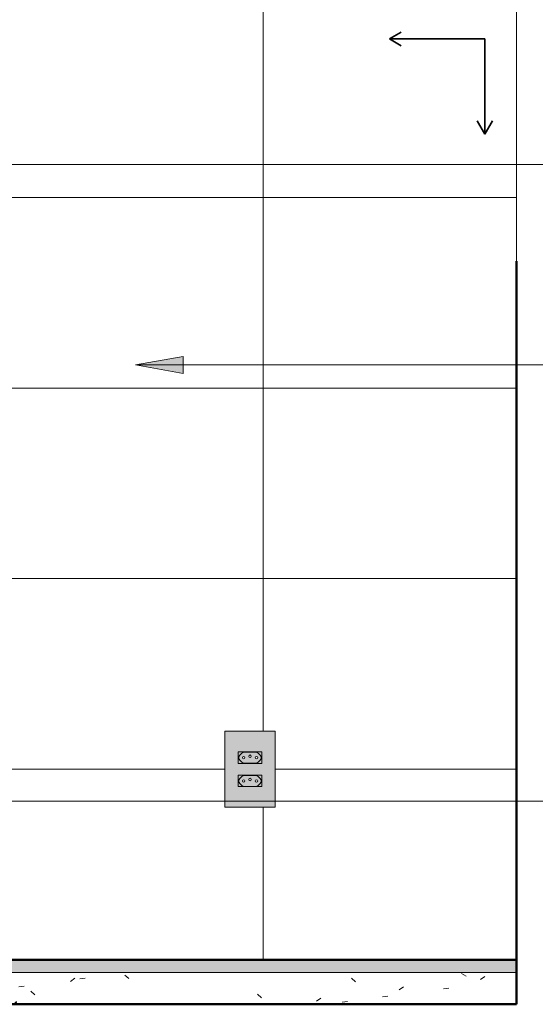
# Model space of a CAD drawing. Header units: metres. Extents: x 2.8 to 25.9, y -18.3 to 3.
# Tile 5 of 13: x 5.231 to 6.043, y -0.07 to 1.48. Entities that reach past the tile are written whole.
import ezdxf

# ---------------------------------------------------------------- set-up
doc = ezdxf.new("R2010")
doc.units = ezdxf.units.M
doc.layers.add('A-ANNO-NOTE', color=1, linetype='Continuous', lineweight=9, true_color=0xff0000)
for name, color, linetype, lineweight in [('A-FLOR', 7, 'Continuous', 5), ('A-FLOR-MCUT', 7, 'Continuous', 5), ('A-FLOR-PATT', 7, 'Continuous', 50), ('A-GENM', 7, 'Continuous', 5), ('A-GLAZ', 7, 'Continuous', 5), ('A-WALL-PATT', 7, 'Continuous', 5), ('E-ELEC-FIXT', 7, 'Continuous', 5), ('G-ANNO-TEXT', 7, 'Continuous', 9), ('I-WALL', 7, 'Continuous', 5)]:
    doc.layers.add(name, color=color, linetype=linetype, lineweight=lineweight)

# ---------------------------------------------------------------- blocks, each defined once
blk = doc.blocks.new('JANELA DE CORRE_3016272-2c0')
at = {"layer": 'A-GLAZ', "true_color": 0xfffffe}
h = blk.add_hatch(color=7, dxfattribs=at)
h.paths.add_polyline_path([(6.014, 1.1), (6.014, 1.145), (6.0136, 1.145), (6.0136, 1.1)])
h.paths.add_polyline_path([(6.0136, 2.055), (6.014, 2.0551), (6.014, 2.1), (6.0136, 2.1)])
blk.add_hatch(color=7, dxfattribs=at).paths.add_polyline_path([(6.014, 1.145), (6.014, 2.055), (6.0136, 2.055), (6.0136, 1.145)])
at = {"layer": 'A-GLAZ', "lineweight": 15}
for p, q in [((6.0136, 2.1), (6.0136, 2.055)), ((6.014, 2.1), (6.0136, 2.1)), ((6.0136, 2.055), (6.014, 2.055)), ((6.0136, 1.145), (6.0136, 1.1)), ((6.014, 1.145), (6.0136, 1.145)), ((6.0136, 1.1), (6.014, 1.1))]:
    blk.add_line(p, q, dxfattribs=at)
at = {"layer": 'A-GLAZ'}
blk.add_line((6.0136, 1.145), (6.0136, 2.055), dxfattribs=at)
blk = doc.blocks.new('1_b_2 Tomadas 2P_T_Conjunto 4x2 - a_ 2 Tomadas 2P_T 10A-2366781-2c')
at = {"layer": 'A-GENM', "true_color": 0xfbfbfb}
h = blk.add_hatch(color=7, dxfattribs=at)
h.paths.add_polyline_path([(5.5542, 0.2406), (5.6331, 0.2406), (5.6331, 0.36), (5.5542, 0.36), (5.5542, 0.2612)])
h.paths.add_polyline_path([(5.5764, 0.2727), (5.5752, 0.2727), (5.5752, 0.2907), (5.6122, 0.2907), (5.6122, 0.2727), (5.5764, 0.2727)])
h.paths.add_polyline_path([(5.5752, 0.3093), (5.5752, 0.3273), (5.6122, 0.3273), (5.6122, 0.3093), (5.5762, 0.3093)])
at = {"layer": 'A-GENM'}
for p, q in [((5.6331, 0.36), (5.5542, 0.36)), ((5.5542, 0.2406), (5.5542, 0.36)), ((5.6331, 0.36), (5.6331, 0.2406)), ((5.5542, 0.2406), (5.6331, 0.2406))]:
    blk.add_line(p, q, dxfattribs=at)
blk = doc.blocks.new('x_Módulo de Tomada não listavel 2 - x_Módulo de Tomada não listavel 2-2370536-2c')
at = {"layer": 'E-ELEC-FIXT', "true_color": 0xfbfbfb}
h = blk.add_hatch(color=7, dxfattribs=at)
h.paths.add_polyline_path([(5.5937, 0.3093), (5.6122, 0.3093), (5.6122, 0.3273), (5.5752, 0.3273), (5.5752, 0.3093), (5.5932, 0.3093)])
h.paths.add_polyline_path([(5.5843, 0.3098), (5.5826, 0.3101), (5.5818, 0.3105), (5.5807, 0.3113), (5.5769, 0.3154), (5.5764, 0.3166), (5.5762, 0.3188), (5.5764, 0.3201), (5.5769, 0.3212), (5.5787, 0.3233), (5.5818, 0.3261), (5.5836, 0.3267), (5.5843, 0.3268), (5.6044, 0.3266), (5.6056, 0.3261), (5.6067, 0.3253), (5.6105, 0.3212), (5.6111, 0.3193), (5.6112, 0.3179), (5.611, 0.3166), (5.6105, 0.3154), (5.6083, 0.313), (5.6056, 0.3105), (5.6038, 0.3099), (5.6031, 0.3098), (5.5873, 0.3098)])
h = blk.add_hatch(color=7, dxfattribs=at)
h.paths.add_polyline_path([(5.5983, 0.3098), (5.6044, 0.31), (5.6063, 0.311), (5.6067, 0.3113), (5.6105, 0.3154), (5.611, 0.3166), (5.6111, 0.3193), (5.611, 0.32), (5.6105, 0.3212), (5.6087, 0.3233), (5.6056, 0.3261), (5.6038, 0.3267), (5.6031, 0.3268), (5.583, 0.3266), (5.5818, 0.3261), (5.5807, 0.3253), (5.5769, 0.3212), (5.5764, 0.32), (5.5762, 0.3179), (5.5764, 0.3165), (5.5772, 0.3149), (5.579, 0.313), (5.5818, 0.3105), (5.5836, 0.3099), (5.5843, 0.3098), (5.5937, 0.3098)])
h.paths.add_polyline_path([(5.5836, 0.3163), (5.5826, 0.3166), (5.5818, 0.3173), (5.5816, 0.3183), (5.5818, 0.3193), (5.5826, 0.32), (5.5836, 0.3203), (5.5846, 0.32), (5.5854, 0.3192), (5.5856, 0.3183), (5.5853, 0.3173), (5.5846, 0.3166), (5.5841, 0.3164)])
h.paths.add_polyline_path([(5.6038, 0.3163), (5.6028, 0.3166), (5.6021, 0.3173), (5.6018, 0.3186), (5.6021, 0.3194), (5.6028, 0.32), (5.6038, 0.3203), (5.6048, 0.32), (5.6055, 0.3193), (5.6058, 0.3183), (5.6055, 0.3173), (5.6048, 0.3166), (5.6043, 0.3164)])
h.paths.add_polyline_path([(5.5937, 0.3186), (5.5927, 0.3188), (5.5919, 0.3197), (5.5917, 0.3206), (5.592, 0.3216), (5.5927, 0.3223), (5.5937, 0.3226), (5.5947, 0.3223), (5.5954, 0.3216), (5.5957, 0.3206), (5.5954, 0.3196), (5.5947, 0.3188), (5.5942, 0.3186)])
at = {"layer": 'E-ELEC-FIXT'}
for p, q in [((5.6122, 0.3273), (5.5752, 0.3273)), ((5.5752, 0.3273), (5.5752, 0.3093)), ((5.5843, 0.3268), (5.6031, 0.3268)), ((5.6122, 0.3093), (5.6122, 0.3273)), ((5.5762, 0.3179), (5.5762, 0.3187)), ((5.5777, 0.3223), (5.5807, 0.3253)), ((5.5807, 0.3113), (5.5777, 0.3143)), ((5.6067, 0.3253), (5.6097, 0.3223)), ((5.6097, 0.3143), (5.6067, 0.3113)), ((5.6112, 0.3187), (5.6112, 0.3179)), ((5.5752, 0.3093), (5.6122, 0.3093)), ((5.6031, 0.3098), (5.5843, 0.3098))]:
    blk.add_line(p, q, dxfattribs=at)
for centre, radius, start, end in [((5.5843, 0.3218), 0.005, 90, 135), ((5.6031, 0.3218), 0.005, 45, 90), ((5.5812, 0.3187), 0.005, 135, 180), ((5.5812, 0.3179), 0.005, 180, 225), ((5.5843, 0.3148), 0.005, 225, 270), ((5.5836, 0.3183), 0.002, 360, 180), ((5.5836, 0.3183), 0.002, 180, 0), ((5.5937, 0.3206), 0.002, 0, 180), ((5.5937, 0.3206), 0.002, 180, 0), ((5.6038, 0.3183), 0.002, 0, 180), ((5.6038, 0.3183), 0.002, 180, 0), ((5.6031, 0.3148), 0.005, 270, 315), ((5.6062, 0.3187), 0.005, 0, 45), ((5.6062, 0.3179), 0.005, 315, 0)]:
    blk.add_arc(centre, radius, start, end, dxfattribs=at)
blk = doc.blocks.new('x_Módulo de Tomada não listavel 2 - x_Módulo de Tomada não listavel 2-2370539-2c')
at = {"layer": 'E-ELEC-FIXT', "true_color": 0xfbfbfb}
h = blk.add_hatch(color=7, dxfattribs=at)
h.paths.add_polyline_path([(5.5843, 0.2727), (5.6122, 0.2727), (5.6122, 0.2907), (5.5752, 0.2907), (5.5752, 0.2727), (5.5838, 0.2727)])
h.paths.add_polyline_path([(5.5942, 0.2732), (5.583, 0.2734), (5.5818, 0.2739), (5.5807, 0.2747), (5.5769, 0.2788), (5.5764, 0.28), (5.5762, 0.2821), (5.5764, 0.2835), (5.5774, 0.2854), (5.5779, 0.2859), (5.5818, 0.2895), (5.5836, 0.2901), (5.5843, 0.2902), (5.6044, 0.29), (5.6056, 0.2895), (5.6067, 0.2887), (5.6105, 0.2846), (5.611, 0.2834), (5.6112, 0.2813), (5.611, 0.28), (5.6105, 0.2788), (5.6092, 0.2772), (5.6056, 0.2739), (5.6038, 0.2733), (5.6031, 0.2732), (5.5947, 0.2732)])
h = blk.add_hatch(color=7, dxfattribs=at)
h.paths.add_polyline_path([(5.6031, 0.2732), (5.6048, 0.2735), (5.6063, 0.2744), (5.6067, 0.2747), (5.6105, 0.2788), (5.611, 0.28), (5.6112, 0.2821), (5.611, 0.2834), (5.6105, 0.2846), (5.6092, 0.2862), (5.6056, 0.2895), (5.6038, 0.2901), (5.6031, 0.2902), (5.583, 0.29), (5.5818, 0.2895), (5.5807, 0.2887), (5.5769, 0.2846), (5.5764, 0.2834), (5.5762, 0.2813), (5.5764, 0.2799), (5.5772, 0.2783), (5.5777, 0.2777), (5.5818, 0.2739), (5.5836, 0.2733), (5.5843, 0.2732), (5.5983, 0.2732)])
h.paths.add_polyline_path([(5.5836, 0.2797), (5.5826, 0.28), (5.5818, 0.2807), (5.5816, 0.2819), (5.5818, 0.2827), (5.5826, 0.2834), (5.5836, 0.2837), (5.5846, 0.2834), (5.5853, 0.2827), (5.5856, 0.2817), (5.5853, 0.2807), (5.5846, 0.28), (5.5841, 0.2798)])
h.paths.add_polyline_path([(5.6038, 0.2797), (5.6028, 0.28), (5.6021, 0.2807), (5.6018, 0.2819), (5.6021, 0.2827), (5.6028, 0.2834), (5.6038, 0.2837), (5.6048, 0.2834), (5.6055, 0.2827), (5.6058, 0.2817), (5.6055, 0.2807), (5.6048, 0.28), (5.6043, 0.2798)])
h.paths.add_polyline_path([(5.5937, 0.282), (5.5927, 0.2822), (5.5919, 0.2831), (5.5917, 0.284), (5.592, 0.285), (5.5927, 0.2857), (5.5937, 0.286), (5.5947, 0.2857), (5.5954, 0.285), (5.5957, 0.284), (5.5954, 0.283), (5.5947, 0.2822), (5.5942, 0.282)])
at = {"layer": 'E-ELEC-FIXT'}
for p, q in [((5.6122, 0.2907), (5.5752, 0.2907)), ((5.5752, 0.2907), (5.5752, 0.2727)), ((5.5762, 0.2813), (5.5762, 0.2821)), ((5.5777, 0.2857), (5.5807, 0.2887)), ((5.5843, 0.2902), (5.6031, 0.2902)), ((5.6067, 0.2887), (5.6097, 0.2857)), ((5.6112, 0.2821), (5.6112, 0.2813)), ((5.6122, 0.2727), (5.6122, 0.2907)), ((5.5752, 0.2727), (5.6122, 0.2727)), ((5.5807, 0.2747), (5.5777, 0.2777)), ((5.6031, 0.2732), (5.5843, 0.2732)), ((5.6097, 0.2777), (5.6067, 0.2747))]:
    blk.add_line(p, q, dxfattribs=at)
for centre, radius, start, end in [((5.5812, 0.2821), 0.005, 135, 180), ((5.5812, 0.2813), 0.005, 180, 225), ((5.5843, 0.2852), 0.005, 90, 135), ((5.5836, 0.2817), 0.002, 0, 180), ((5.5836, 0.2817), 0.002, 180, 0), ((5.5937, 0.284), 0.002, 0, 180), ((5.5937, 0.284), 0.002, 180, 0), ((5.6038, 0.2817), 0.002, 0, 180), ((5.6038, 0.2817), 0.002, 180, 0), ((5.6031, 0.2852), 0.005, 45, 90), ((5.6062, 0.2821), 0.005, 0, 45), ((5.6062, 0.2813), 0.005, 315, 0), ((5.5843, 0.2782), 0.005, 225, 270), ((5.6031, 0.2782), 0.005, 270, 315)]:
    blk.add_arc(centre, radius, start, end, dxfattribs=at)
blk = doc.blocks.new('Símbolo - Início Piso - Iniciar Piso-2718082-2c')
at = {"layer": 'A-ANNO-NOTE', "lineweight": 35}
for p, q in [((5.8136, 1.45), (5.8321, 1.4607)), ((5.8136, 1.45), (5.8321, 1.4393)), ((5.8136, 1.45), (5.9636, 1.45)), ((5.9636, 1.45), (5.9636, 1.3)), ((5.9636, 1.3), (5.9515, 1.321)), ((5.9636, 1.3), (5.9757, 1.321))]:
    blk.add_line(p, q, dxfattribs=at)

msp = doc.modelspace()

# ---------------------------------------------------------------- hatches: boundary and pattern name
at = {"layer": 'A-FLOR', "true_color": 0xbbc5c4}
msp.add_hatch(color=9, dxfattribs=at).paths.add_polyline_path([(4.9638, -0.02), (6.0136, -0.02), (6.0136, 0), (3.2137, 0), (3.2137, -0.02), (4.6137, -0.02)])
at = {"layer": 'A-FLOR-PATT', "lineweight": 5, "true_color": 0x787878}
h = msp.add_hatch(dxfattribs=at)
h.set_pattern_fill('FP_1', color=8, style=0, pattern_type=2)
h.set_pattern_definition([(50, (0, 0), (0.1821895, -0.015938), [0.01905, -0.20955]), (355, (0, 0), (-0.035242, 0.1910586), [0.01524, -0.16764]), (100.451, (0.01518, -0.00133), (0.146942, 0.1751196), [0.01619, -0.17809]), (46.184, (0, 0.0508), (0.271077, -0.0420454), [0.02857, -0.31432]), (96.636, (0.0226, 0.0473), (0.237407, 0.247433), [0.02429, -0.26714]), (351.184, (0, 0.0508), (0.237406, 0.247428), [0.02286, -0.25146]), (21, (0.0254, 0.0381), (0.1516197, -0.102267), [0.01905, -0.20955]), (326, (0.0254, 0.0381), (0.0618035, 0.1841894), [0.01524, -0.16764]), (71.451, (0.03803, 0.02958), (0.213418, 0.081924), [0.01619, -0.17809]), (37.5, (0, 0), (0.0030864, 0.08455105), [0.00838, -0.15723, 0.00838, -0.1618, -0.16827]), (37.5, (0, 0), (0.0030864, 0.08455105), [-0.33579, 0.00838, -0.15989]), (7.5, (0, 0), (0.0668157, 0.1001782), [0.00838, -0.08865, 0.00838, -0.15342, -0.06413]), (7.5, (0, 0), (0.0668157, 0.1001782), [-0.25883, 0.00838, -0.05575]), (327.5, (-0.05664, 0), (0.1355866, -0.0057276), [0.00838, -0.05512, 0.00838, -0.18974, -0.26289]), (327.5, (-0.05664, 0), (0.1355866, -0.0057276), [-0.26162, 0.00838, -0.25451]), (317.5, (-0.08204, 0), (0.1481253, 0.0254287), [0.00838, -0.07417, 0.00838, -0.12319, -0.18669]), (317.5, (-0.08204, 0), (0.1481253, 0.0254287), [-0.21412, 0.00838, -0.17831])])
h.paths.add_polyline_path([(5.6639, -0.07), (6.0136, -0.07), (6.0136, -0.02), (3.2137, -0.02), (3.2137, -0.07), (5.4889, -0.07)])
at = {"layer": 'A-WALL-PATT', "true_color": 0x808080}
h = msp.add_hatch(dxfattribs=at)
h.set_pattern_fill('FP_3', color=8, style=0, pattern_type=2)
h.set_pattern_definition([(0, (3.214, 0), (0, 0.3), []), (90, (3.214, 0), (-0.4, 2e-17), [])])
h.paths.add_polyline_path([(3.2157, 0), (6.0136, 0), (6.0136, 1.5), (3.2137, 1.5), (3.2137, 0.1), (3.2157, 0.1)])
h.paths.add_polyline_path([(5.5542, 0.2406), (5.5545, 0.36), (5.6331, 0.36), (5.6331, 0.2406), (5.5545, 0.2406)])
h.paths.add_polyline_path([(5.5836, 0.2797), (5.5846, 0.28), (5.5853, 0.2807), (5.5855, 0.2819), (5.5853, 0.2827), (5.5846, 0.2834), (5.5836, 0.2837), (5.5826, 0.2834), (5.5818, 0.2827), (5.5816, 0.2817), (5.5818, 0.2807), (5.5826, 0.28), (5.583, 0.2798)])
h.paths.add_polyline_path([(5.6038, 0.2797), (5.6048, 0.28), (5.6055, 0.2807), (5.6058, 0.2819), (5.6055, 0.2827), (5.6048, 0.2834), (5.6038, 0.2837), (5.6028, 0.2834), (5.602, 0.2826), (5.6018, 0.2817), (5.6021, 0.2807), (5.6028, 0.28), (5.6033, 0.2798)])
h.paths.add_polyline_path([(5.5937, 0.282), (5.5947, 0.2822), (5.5955, 0.2831), (5.5957, 0.284), (5.5954, 0.285), (5.5947, 0.2857), (5.5937, 0.286), (5.5927, 0.2857), (5.592, 0.285), (5.5917, 0.284), (5.592, 0.283), (5.5927, 0.2822), (5.5932, 0.282)])
h.paths.add_polyline_path([(5.5836, 0.3163), (5.5846, 0.3166), (5.5853, 0.3173), (5.5856, 0.3183), (5.5853, 0.3193), (5.5846, 0.32), (5.5836, 0.3203), (5.5826, 0.32), (5.5818, 0.3193), (5.5816, 0.3183), (5.5818, 0.3173), (5.5826, 0.3166), (5.583, 0.3164)])
h.paths.add_polyline_path([(5.6038, 0.3163), (5.6048, 0.3166), (5.6055, 0.3173), (5.6058, 0.3183), (5.6055, 0.3193), (5.6048, 0.32), (5.6038, 0.3203), (5.6028, 0.32), (5.602, 0.3192), (5.6018, 0.3183), (5.6021, 0.3173), (5.6028, 0.3166), (5.6033, 0.3164)])
h.paths.add_polyline_path([(5.5937, 0.3186), (5.5947, 0.3188), (5.5955, 0.3197), (5.5957, 0.3206), (5.5954, 0.3216), (5.5947, 0.3223), (5.5937, 0.3226), (5.5927, 0.3223), (5.592, 0.3216), (5.5917, 0.3206), (5.592, 0.3196), (5.5927, 0.3188), (5.5932, 0.3186)])
h.paths.add_polyline_path([(5.1136, 0.48), (5.0886, 0.48), (5.0886, 0.88), (4.8736, 0.88), (4.8736, 0.77), (4.8715, 0.7545), (4.8655, 0.74), (4.856, 0.7276), (4.8436, 0.718), (4.8291, 0.712), (4.8136, 0.71), (4.6609, 0.71), (4.6653, 0.6956), (4.6702, 0.6833), (4.6762, 0.6716), (4.6817, 0.6629), (4.6871, 0.6557), (4.6922, 0.6497), (4.7124, 0.6282), (4.7162, 0.6226), (4.7191, 0.6162), (4.72, 0.6136), (4.7236, 0.6111), (4.7258, 0.6086), (4.7277, 0.605), (4.7285, 0.6014), (4.7283, 0.5973), (4.7273, 0.5939), (4.7252, 0.5905), (4.7224, 0.5879), (4.7189, 0.586), (4.7142, 0.5851), (4.7114, 0.5852), (4.7073, 0.5864), (4.7044, 0.5882), (4.7012, 0.5916), (4.6997, 0.5943), (4.6987, 0.5984), (4.6987, 0.6019), (4.7002, 0.6065), (4.7016, 0.609), (4.7042, 0.6118), (4.7031, 0.6162), (4.7002, 0.6226), (4.6964, 0.6282), (4.692, 0.6334), (4.6762, 0.6497), (4.6706, 0.6563), (4.665, 0.6639), (4.6582, 0.6753), (4.6542, 0.6833), (4.6493, 0.6956), (4.6449, 0.71), (4.6283, 0.71), (4.6283, 0.69), (4.6333, 0.685), (4.6283, 0.68), (4.6333, 0.675), (4.6283, 0.67), (4.6333, 0.665), (4.6283, 0.66), (4.6333, 0.655), (4.6283, 0.65), (4.6333, 0.645), (4.6283, 0.64), (4.6333, 0.635), (4.6283, 0.63), (4.6333, 0.625), (4.6283, 0.62), (4.6333, 0.615), (4.6283, 0.61), (4.6333, 0.605), (4.6283, 0.6), (4.6333, 0.595), (4.6283, 0.59), (4.6333, 0.585), (4.6283, 0.58), (4.6333, 0.575), (4.6283, 0.57), (4.6333, 0.565), (4.6283, 0.56), (4.6333, 0.555), (4.6283, 0.55), (4.6333, 0.545), (4.6283, 0.54), (4.6333, 0.535), (4.6283, 0.53), (4.6333, 0.525), (4.6283, 0.52), (4.6333, 0.515), (4.6283, 0.51), (4.6333, 0.505), (4.6285, 0.4998), (4.6328, 0.4955), (4.6311, 0.491), (4.6283, 0.4868), (4.6249, 0.4838), (4.6207, 0.4815), (4.616, 0.4804), (4.6112, 0.4804), (4.6065, 0.4815), (4.6023, 0.4838), (4.5987, 0.487), (4.596, 0.491), (4.5944, 0.4955), (4.5987, 0.5002), (4.5939, 0.505), (4.5989, 0.51), (4.5939, 0.515), (4.5989, 0.52), (4.5939, 0.525), (4.5989, 0.53), (4.5939, 0.535), (4.5989, 0.54), (4.5939, 0.545), (4.5989, 0.55), (4.5939, 0.555), (4.5989, 0.56), (4.5939, 0.565), (4.5989, 0.57), (4.5939, 0.575), (4.5989, 0.58), (4.5939, 0.585), (4.5989, 0.59), (4.5939, 0.595), (4.5989, 0.6), (4.5939, 0.605), (4.5989, 0.61), (4.5939, 0.615), (4.5989, 0.62), (4.5939, 0.625), (4.5989, 0.63), (4.5939, 0.635), (4.5989, 0.64), (4.5939, 0.645), (4.5989, 0.65), (4.5939, 0.655), (4.5989, 0.66), (4.5939, 0.665), (4.5989, 0.67), (4.5939, 0.675), (4.5989, 0.68), (4.5939, 0.685), (4.5989, 0.69), (4.5989, 0.71), (4.4136, 0.71), (4.3981, 0.712), (4.3836, 0.718), (4.3712, 0.7276), (4.3616, 0.74), (4.3556, 0.7545), (4.3536, 0.77), (4.3536, 0.88), (4.1386, 0.88), (4.1386, 0.48), (4.1136, 0.48), (4.1136, 0.88), (4.0136, 0.88), (4.0136, 1), (4.6075, 1), (4.6075, 1.0396), (4.6062, 1.0399), (4.6057, 1.0409), (4.6057, 1.053), (4.6069, 1.0536), (4.6074, 1.0545), (4.6075, 1.055), (4.6077, 1.0816), (4.6083, 1.0831), (4.6093, 1.0844), (4.6105, 1.0853), (4.612, 1.086), (4.6137, 1.0861), (4.6152, 1.086), (4.6166, 1.0853), (4.6179, 1.0844), (4.6189, 1.0831), (4.6195, 1.0816), (4.6197, 1.08), (4.62, 1.054), (4.6207, 1.0533), (4.6214, 1.053), (4.6214, 1.0409), (4.6207, 1.0398), (4.6197, 1.0396), (4.6197, 1), (5.2136, 1), (5.2136, 0.88), (5.1136, 0.88), (5.1136, 0.4867)])
h.paths.add_polyline_path([(4.7136, 1.082), (4.7089, 1.0826), (4.7046, 1.0844), (4.7009, 1.0873), (4.698, 1.091), (4.6962, 1.0953), (4.6956, 1.1), (4.6962, 1.1047), (4.698, 1.109), (4.7012, 1.113), (4.7047, 1.1157), (4.7089, 1.1174), (4.7144, 1.1179), (4.7182, 1.1174), (4.7231, 1.1152), (4.7263, 1.1127), (4.7292, 1.1088), (4.731, 1.1047), (4.7316, 1.1), (4.731, 1.0953), (4.7292, 1.091), (4.7263, 1.0873), (4.7224, 1.0843), (4.7182, 1.0826), (4.7168, 1.0824)])
h.paths.add_polyline_path([(3.9152, 1.0906), (3.8942, 1.0906), (3.8942, 1.21), (3.9731, 1.21), (3.9731, 1.0906), (3.9245, 1.0906)])
h.paths.add_polyline_path([(5.0622, 1.0906), (5.0342, 1.0906), (5.0342, 1.21), (5.1131, 1.21), (5.1131, 1.0906), (5.0732, 1.0906)])
h.paths.add_polyline_path([(3.9236, 1.1297), (3.9246, 1.13), (3.9253, 1.1308), (3.9255, 1.132), (3.9253, 1.1327), (3.9245, 1.1334), (3.9236, 1.1337), (3.9226, 1.1334), (3.9218, 1.1327), (3.9216, 1.1317), (3.9218, 1.1307), (3.9226, 1.13), (3.923, 1.1298)])
h.paths.add_polyline_path([(5.0636, 1.1297), (5.0646, 1.13), (5.0653, 1.1308), (5.0655, 1.132), (5.0653, 1.1327), (5.0646, 1.1334), (5.0636, 1.1337), (5.0626, 1.1334), (5.0618, 1.1327), (5.0616, 1.1317), (5.0618, 1.1307), (5.0626, 1.13), (5.063, 1.1298)])
h.paths.add_polyline_path([(5.0838, 1.1297), (5.0848, 1.13), (5.0856, 1.1308), (5.0858, 1.1317), (5.0855, 1.1327), (5.0848, 1.1334), (5.0838, 1.1337), (5.0828, 1.1334), (5.082, 1.1326), (5.0818, 1.1317), (5.0821, 1.1307), (5.0828, 1.13), (5.0833, 1.1298)])
h.paths.add_polyline_path([(3.9438, 1.1297), (3.9448, 1.13), (3.9456, 1.1308), (3.9458, 1.1317), (3.9455, 1.1327), (3.9448, 1.1334), (3.9438, 1.1337), (3.9428, 1.1334), (3.942, 1.1326), (3.9418, 1.1317), (3.9421, 1.1307), (3.9428, 1.13), (3.9433, 1.1298)])
h.paths.add_polyline_path([(3.9337, 1.132), (3.9347, 1.1322), (3.9355, 1.1331), (3.9357, 1.134), (3.9354, 1.135), (3.9347, 1.1357), (3.9337, 1.136), (3.9327, 1.1357), (3.932, 1.135), (3.9317, 1.134), (3.932, 1.133), (3.9327, 1.1322), (3.9332, 1.132)])
h.paths.add_polyline_path([(5.0737, 1.132), (5.0747, 1.1322), (5.0755, 1.1331), (5.0757, 1.134), (5.0754, 1.135), (5.0747, 1.1357), (5.0737, 1.136), (5.0727, 1.1357), (5.072, 1.135), (5.0717, 1.134), (5.072, 1.133), (5.0727, 1.1322), (5.0732, 1.132)])
h.paths.add_polyline_path([(5.0636, 1.1663), (5.0646, 1.1666), (5.0653, 1.1673), (5.0655, 1.1686), (5.0653, 1.1693), (5.0646, 1.17), (5.0636, 1.1703), (5.0626, 1.17), (5.0618, 1.1693), (5.0616, 1.1683), (5.0618, 1.1673), (5.0626, 1.1666), (5.063, 1.1664)])
h.paths.add_polyline_path([(3.9236, 1.1663), (3.9246, 1.1666), (3.9253, 1.1673), (3.9255, 1.1686), (3.9253, 1.1693), (3.9245, 1.17), (3.9236, 1.1703), (3.9226, 1.17), (3.9218, 1.1693), (3.9216, 1.1683), (3.9218, 1.1673), (3.9226, 1.1666), (3.923, 1.1664)])
h.paths.add_polyline_path([(3.9438, 1.1663), (3.9448, 1.1666), (3.9455, 1.1673), (3.9458, 1.1683), (3.9455, 1.1693), (3.9448, 1.17), (3.9438, 1.1703), (3.9428, 1.17), (3.942, 1.1692), (3.9418, 1.1683), (3.9421, 1.1673), (3.9428, 1.1666), (3.9433, 1.1664)])
h.paths.add_polyline_path([(5.0838, 1.1663), (5.0848, 1.1666), (5.0855, 1.1673), (5.0858, 1.1683), (5.0855, 1.1693), (5.0848, 1.17), (5.0838, 1.1703), (5.0828, 1.17), (5.082, 1.1692), (5.0818, 1.1683), (5.0821, 1.1673), (5.0828, 1.1666), (5.0833, 1.1664)])
h.paths.add_polyline_path([(5.0737, 1.1686), (5.0747, 1.1688), (5.0755, 1.1697), (5.0757, 1.1706), (5.0754, 1.1716), (5.0747, 1.1723), (5.0737, 1.1726), (5.0726, 1.1722), (5.072, 1.1716), (5.0717, 1.1706), (5.072, 1.1696), (5.0727, 1.1688), (5.0732, 1.1686)])
h.paths.add_polyline_path([(3.9337, 1.1686), (3.9347, 1.1688), (3.9355, 1.1697), (3.9357, 1.1706), (3.9354, 1.1716), (3.9347, 1.1723), (3.9337, 1.1726), (3.9326, 1.1722), (3.932, 1.1716), (3.9317, 1.1706), (3.932, 1.1696), (3.9327, 1.1688), (3.9332, 1.1686)])
at = {"layer": 'G-ANNO-TEXT'}
msp.add_hatch(color=256, dxfattribs=at).paths.add_polyline_path([(5.4134, 0.9367), (5.4884, 0.9234), (5.4884, 0.9499)])
at = {"layer": 'I-WALL', "true_color": 0xf4f4f4}
msp.add_hatch(color=7, dxfattribs=at).paths.add_polyline_path([(6.014, -0.07), (6.014, 1.1), (6.0136, 1.1), (6.0136, -0.07)])

# ---------------------------------------------------------------- linework, layer by layer
at = {"layer": 'A-FLOR', "lineweight": 50}
for p, q in [((6.0136, 0), (3.2137, 0)), ((6.0136, -0.07), (6.0136, 0)), ((6.0136, -0.07), (3.2135, -0.07))]:
    msp.add_line(p, q, dxfattribs=at)
at = {"layer": 'A-FLOR-MCUT'}
msp.add_line((6.0136, -0.02), (3.2137, -0.02), dxfattribs=at)
at = {"layer": 'G-ANNO-TEXT'}
for p, q in [((4.7196, 1.2523), (6.3779, 1.2523)), ((5.4884, 0.9499), (5.4134, 0.9367)), ((5.4884, 0.9234), (5.4884, 0.9499)), ((5.4134, 0.9367), (5.4884, 0.9234)), ((5.4134, 0.9367), (6.1466, 0.9367)), ((5.1027, 0.2497), (6.1655, 0.2497))]:
    msp.add_line(p, q, dxfattribs=at)
at = {"layer": 'I-WALL', "lineweight": 50}
for p, q in [((6.014, 1.1), (6.0136, 1.1)), ((6.0136, 1.1), (6.0136, 0)), ((6.0136, -0.07), (6.014, -0.07))]:
    msp.add_line(p, q, dxfattribs=at)

# ---------------------------------------------------------------- block references
at = {"layer": 'A-ANNO-NOTE'}
msp.add_blockref('Símbolo - Início Piso - Iniciar Piso-2718082-2c', (0, 0), dxfattribs=at)
at = {"layer": 'A-GLAZ'}
msp.add_blockref('JANELA DE CORRE_3016272-2c0', (0, 0), dxfattribs=at)
at = {"layer": 'E-ELEC-FIXT'}
for name in ['1_b_2 Tomadas 2P_T_Conjunto 4x2 - a_ 2 Tomadas 2P_T 10A-2366781-2c', 'x_Módulo de Tomada não listavel 2 - x_Módulo de Tomada não listavel 2-2370536-2c', 'x_Módulo de Tomada não listavel 2 - x_Módulo de Tomada não listavel 2-2370539-2c']:
    msp.add_blockref(name, (0, 0), dxfattribs=at)

doc.saveas('drawing.dxf')
